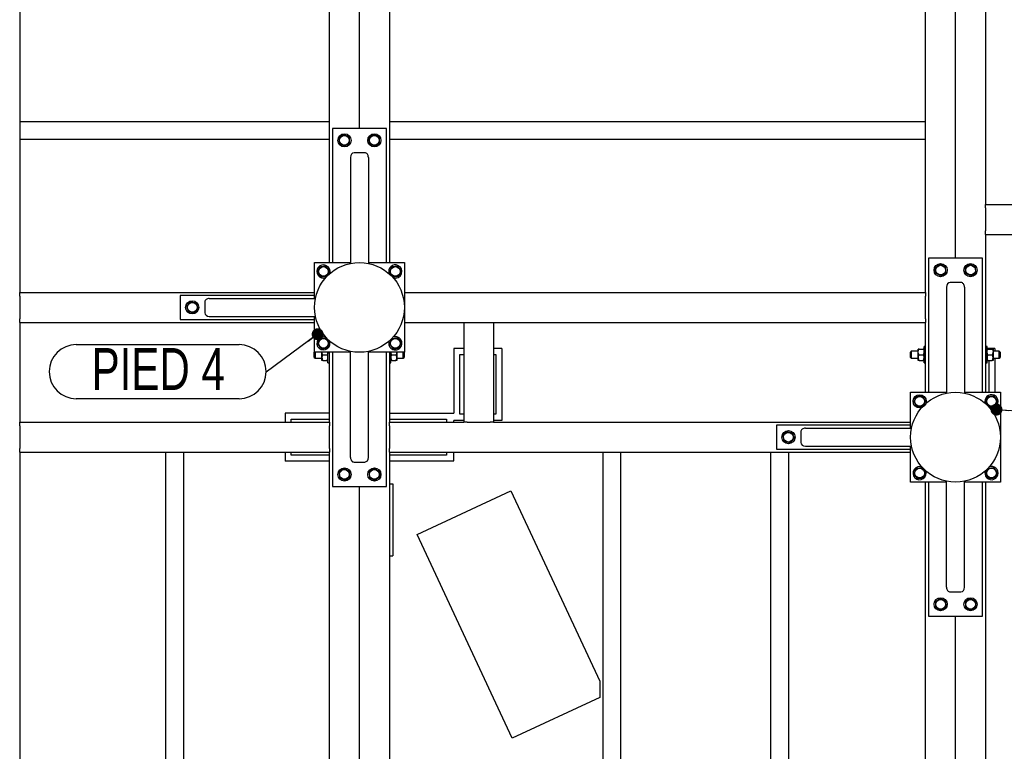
# Model space of a CAD drawing. Header units: millimetres. Extents: x 0 to 841, y 0 to 594.
# Tile 33 of 92: x 309 to 391, y 457 to 518. Entities that reach past the tile are written whole.
import ezdxf

# ---------------------------------------------------------------- set-up
doc = ezdxf.new("R2010")
doc.units = ezdxf.units.MM
doc.layers.add('NOTES', color=6, linetype='Continuous')
doc.layers.add('TRAIT-FORT', color=4, linetype='Continuous', lineweight=25)
doc.styles.add('SLDTEXTSTYLE0', font='TXT', dxfattribs={"width": 0.75})
doc.dimstyles.new('SLDDIMSTYLE3', dxfattribs={"dimtxt": 0.18, "dimasz": 1, "dimexe": 0, "dimexo": 0.0625, "dimgap": 0, "dimtad": 0, "dimtih": 1, "dimtoh": 1, "dimdec": 0, "dimrnd": 1e-09, "dimzin": 0, "dimdsep": 46, "dimtxsty": 'Standard', "dimblk1": 'DOT', "dimblk2": 'DOT', "dimsah": 1, "dimcen": 0.09, "dimadec": 0, "dimazin": 0, "dimtfac": 1, "dimtdec": 0, "dimtofl": 0, "dimtmove": 0, "dimatfit": 3, "dimldrblk": 'DOT', "dimfxl": 1, "dimfrac": 2, "dimtolj": 1, "dimtzin": 0, "dimarcsym": 0})

# ---------------------------------------------------------------- blocks, each defined once
blk = doc.blocks.new('_Dot')
at = {"color": 0, "linetype": 'ByBlock', "lineweight": -2}
blk.add_line((-0.5, 0), (-1, 0), dxfattribs=at)
at = {"color": 0, "linetype": 'ByBlock', "const_width": 0.5}
blk.add_lwpolyline([(-0.25, 0, 1), (0.25, 0, 1)], format="xyb", close=True, dxfattribs=at)
blk = doc.blocks.new('SW_NOTE_33')
at = {"layer": 'NOTES', "color": 0}
for p, q in [((-15.849, 2.31), (-2.264, 2.31)), ((-2.264, -2.218), (-15.849, -2.218))]:
    blk.add_line(p, q, dxfattribs=at)
for centre, start, end in [((-15.849, 0.046), 90, 270), ((-2.264, 0.046), 270, 90)]:
    blk.add_arc(centre, 2.264, start, end, dxfattribs=at)
at = {"layer": 'NOTES', "color": 0, "insert": (-9.008, 2.018), "char_height": 3.5, "attachment_point": 2, "style": 'SLDTEXTSTYLE0'}
blk.add_mtext('PIED 4', dxfattribs=at)

msp = doc.modelspace()

# ---------------------------------------------------------------- linework, layer by layer
at = {"layer": 'TRAIT-FORT', "color": 4, "linetype": 'Continuous', "lineweight": 25}
for p, q in [((339.46, 533.386), (339.46, 497.786)), ((384.21, 495.286), (384.21, 533.386)), ((389.21, 533.386), (389.21, 502.636)), ((308.61, 521.836), (308.61, 495.286)), ((334.46, 497.786), (334.46, 521.836)), ((336.96, 508.986), (336.96, 522.186)), ((386.71, 498.147), (386.71, 522.186)), ((308.61, 509.57), (334.46, 509.57)), ((339.46, 509.57), (384.21, 509.57)), ((334.71, 508.986), (334.71, 497.786)), ((339.21, 508.986), (334.71, 508.986)), ((339.21, 497.786), (339.21, 508.986)), ((308.61, 508.07), (334.46, 508.07)), ((339.46, 508.07), (384.21, 508.07)), ((336.21, 506.566), (336.21, 497.71)), ((337.41, 506.948), (336.51, 506.948)), ((337.71, 506.566), (337.71, 497.71)), ((389.21, 502.636), (404.61, 502.636)), ((389.21, 502.336), (389.21, 502.636)), ((389.21, 502.336), (389.21, 500.436)), ((389.21, 500.136), (389.21, 500.436)), ((389.21, 500.136), (404.61, 500.136)), ((389.21, 500.136), (389.21, 486.947)), ((384.46, 498.147), (384.46, 486.947)), ((388.96, 498.147), (384.46, 498.147)), ((388.96, 486.947), (388.96, 498.147)), ((333.21, 497.786), (336.21, 497.786)), ((333.21, 494.786), (333.21, 497.786)), ((334.71, 497.786), (336.21, 497.786)), ((337.71, 497.786), (340.71, 497.786)), ((337.71, 497.786), (339.21, 497.786)), ((340.71, 497.786), (340.71, 490.286)), ((385.96, 495.727), (385.96, 486.871)), ((387.16, 496.109), (386.26, 496.109)), ((387.46, 495.727), (387.46, 486.871)), ((308.61, 495.286), (333.21, 495.286)), ((308.61, 494.986), (308.61, 495.286)), ((308.61, 494.986), (308.61, 493.086)), ((322.01, 495.036), (322.01, 493.036)), ((333.21, 495.036), (322.01, 495.036)), ((324.43, 494.786), (333.286, 494.786)), ((333.21, 494.786), (333.21, 495.036)), ((340.71, 495.286), (384.21, 495.286)), ((384.21, 495.286), (384.21, 494.986)), ((384.21, 493.086), (384.21, 494.986)), ((324.048, 494.486), (324.048, 493.586)), ((308.61, 492.786), (308.61, 493.086)), ((322.01, 493.036), (333.21, 493.036)), ((324.43, 493.286), (333.286, 493.286)), ((333.21, 490.286), (333.21, 493.286)), ((333.21, 493.036), (333.21, 493.286)), ((384.21, 493.086), (384.21, 492.786)), ((308.61, 492.786), (333.21, 492.786)), ((308.61, 492.786), (308.61, 484.447)), ((340.71, 492.786), (345.66, 492.786)), ((345.66, 492.786), (345.66, 484.447)), ((345.66, 492.786), (345.96, 492.786)), ((345.96, 492.786), (347.86, 492.786)), ((347.86, 492.786), (348.16, 492.786)), ((348.16, 492.786), (348.16, 484.447)), ((348.16, 492.786), (384.21, 492.786)), ((384.21, 486.947), (384.21, 492.786)), ((345.66, 490.605), (344.851, 490.605)), ((344.851, 490.605), (344.851, 485.21)), ((348.851, 490.605), (348.16, 490.605)), ((348.851, 490.605), (348.851, 484.605)), ((383.585, 490.324), (383.585, 490.561)), ((383.658, 490.561), (384.011, 490.561)), ((384.21, 490.761), (384.085, 490.761)), ((384.085, 489.411), (384.085, 490.761)), ((389.335, 490.761), (389.21, 490.761)), ((389.335, 489.411), (389.335, 490.761)), ((389.996, 490.613), (389.335, 490.613)), ((389.408, 490.561), (389.761, 490.561)), ((389.835, 490.561), (389.835, 490.324)), ((389.996, 490.613), (389.996, 490.386)), ((333.21, 490.336), (333.185, 490.311)), ((333.185, 489.861), (333.185, 490.311)), ((333.185, 489.861), (333.26, 489.786)), ((336.21, 490.286), (333.21, 490.286)), ((333.26, 490.286), (333.26, 489.786)), ((333.26, 489.786), (333.835, 489.786)), ((333.835, 489.849), (333.835, 490.286)), ((333.835, 489.611), (333.835, 489.849)), ((333.908, 490.086), (334.261, 490.086)), ((334.335, 489.411), (334.335, 490.286)), ((334.46, 484.447), (334.46, 490.286)), ((334.71, 490.286), (334.71, 479.086)), ((336.21, 490.286), (334.71, 490.286)), ((336.21, 481.506), (336.21, 490.362)), ((337.71, 481.506), (337.71, 490.362)), ((340.71, 490.286), (337.71, 490.286)), ((339.21, 490.286), (337.71, 490.286)), ((339.21, 479.086), (339.21, 490.286)), ((339.46, 490.286), (339.46, 484.447)), ((339.585, 489.411), (339.585, 490.286)), ((339.658, 490.086), (340.011, 490.086)), ((340.085, 490.286), (340.085, 489.849)), ((340.085, 489.849), (340.085, 489.611)), ((340.085, 489.786), (340.61, 489.786)), ((340.61, 489.786), (340.61, 490.286)), ((340.61, 489.786), (340.685, 489.861)), ((340.685, 490.286), (340.685, 489.861)), ((345.34, 485.112), (345.34, 490.112)), ((345.34, 490.112), (345.66, 490.112)), ((348.16, 490.112), (348.34, 490.112)), ((348.34, 490.112), (348.34, 485.112)), ((383.01, 490.386), (382.935, 490.311)), ((382.935, 489.861), (382.935, 490.311)), ((382.935, 489.861), (383.01, 489.786)), ((383.585, 490.386), (383.01, 490.386)), ((383.01, 490.386), (383.01, 489.786)), ((383.01, 489.786), (383.585, 489.786)), ((383.585, 489.849), (383.585, 490.324)), ((383.585, 489.611), (383.585, 489.849)), ((383.658, 490.086), (384.011, 490.086)), ((389.408, 490.086), (389.761, 490.086)), ((390.36, 490.386), (389.835, 490.386)), ((389.835, 490.324), (389.835, 489.849)), ((389.835, 489.849), (389.835, 489.611)), ((389.835, 489.786), (390.36, 489.786)), ((389.996, 489.786), (389.996, 486.947)), ((390.435, 490.311), (390.36, 490.386)), ((390.36, 489.786), (390.36, 490.386)), ((390.36, 489.786), (390.435, 489.861)), ((390.435, 490.311), (390.435, 489.861)), ((333.908, 489.611), (334.261, 489.611)), ((334.335, 489.411), (334.46, 489.411)), ((339.46, 489.411), (339.585, 489.411)), ((339.658, 489.611), (340.011, 489.611)), ((383.658, 489.611), (384.011, 489.611)), ((384.085, 489.411), (384.21, 489.411)), ((389.21, 489.411), (389.335, 489.411)), ((389.408, 489.611), (389.761, 489.611)), ((389.496, 489.611), (389.496, 486.947)), ((382.96, 486.947), (385.96, 486.947)), ((382.96, 483.947), (382.96, 486.947)), ((384.46, 486.947), (385.96, 486.947)), ((387.46, 486.947), (390.46, 486.947)), ((387.46, 486.947), (388.96, 486.947)), ((390.46, 486.947), (390.46, 479.447)), ((330.753, 485.197), (330.753, 484.447)), ((334.46, 485.197), (330.753, 485.197)), ((339.46, 485.21), (344.851, 485.21)), ((345.66, 485.112), (345.34, 485.112)), ((348.34, 485.112), (348.16, 485.112)), ((308.61, 484.447), (334.46, 484.447)), ((308.61, 484.147), (308.61, 484.447)), ((308.61, 484.147), (308.61, 482.247)), ((331.253, 484.447), (331.253, 484.697)), ((331.253, 484.697), (334.46, 484.697)), ((334.46, 484.447), (334.46, 484.147)), ((334.46, 482.247), (334.46, 484.147)), ((339.46, 484.71), (344.227, 484.71)), ((339.46, 484.447), (345.66, 484.447)), ((339.46, 484.147), (339.46, 484.447)), ((339.46, 484.147), (339.46, 482.247)), ((344.227, 484.71), (344.227, 484.447)), ((344.851, 484.447), (344.851, 484.605)), ((345.66, 484.605), (344.851, 484.605)), ((345.96, 484.447), (345.66, 484.447)), ((345.96, 484.447), (347.86, 484.447)), ((348.16, 484.447), (347.86, 484.447)), ((348.851, 484.605), (348.16, 484.605)), ((348.16, 484.447), (382.96, 484.447)), ((371.76, 484.197), (371.76, 482.197)), ((382.96, 484.197), (371.76, 484.197)), ((382.96, 483.947), (382.96, 484.197)), ((373.798, 483.647), (373.798, 482.747)), ((374.18, 483.947), (383.036, 483.947)), ((374.18, 482.447), (383.036, 482.447)), ((382.96, 479.447), (382.96, 482.447)), ((382.96, 482.197), (382.96, 482.447)), ((308.61, 481.947), (308.61, 482.247)), ((308.61, 481.947), (334.46, 481.947)), ((308.61, 481.947), (308.61, 445.428)), ((320.785, 481.947), (320.785, 445.428)), ((322.285, 481.947), (322.285, 445.428)), ((330.753, 481.947), (330.753, 481.197)), ((331.253, 481.697), (331.253, 481.947)), ((334.46, 481.697), (331.253, 481.697)), ((334.46, 482.247), (334.46, 481.947)), ((334.46, 445.428), (334.46, 481.947)), ((339.46, 481.947), (339.46, 482.247)), ((339.46, 481.947), (382.96, 481.947)), ((339.46, 481.947), (339.46, 441.023)), ((344.227, 481.71), (339.46, 481.71)), ((344.227, 481.947), (344.227, 481.71)), ((344.851, 481.21), (344.851, 481.947)), ((357.26, 481.947), (357.26, 431.036)), ((358.76, 481.947), (358.76, 431.036)), ((371.26, 481.947), (371.26, 431.036)), ((371.76, 482.197), (382.96, 482.197)), ((372.76, 481.947), (372.76, 431.036)), ((334.46, 481.197), (330.753, 481.197)), ((336.51, 481.124), (337.41, 481.124)), ((339.46, 481.21), (344.851, 481.21)), ((334.71, 479.086), (339.21, 479.086)), ((336.96, 452.223), (336.96, 479.086)), ((339.46, 479.298), (339.751, 479.298)), ((339.751, 479.298), (339.751, 473.298)), ((385.96, 479.447), (382.96, 479.447)), ((384.21, 433.536), (384.21, 479.447)), ((384.46, 479.447), (384.46, 468.247)), ((385.96, 479.447), (384.46, 479.447)), ((385.96, 470.667), (385.96, 479.523)), ((387.46, 470.667), (387.46, 479.523)), ((390.46, 479.447), (387.46, 479.447)), ((388.96, 479.447), (387.46, 479.447)), ((388.96, 468.247), (388.96, 479.447)), ((389.21, 479.447), (389.21, 433.536)), ((341.785, 475.073), (349.598, 478.716)), ((349.598, 478.716), (357.01, 462.82)), ((349.721, 458.055), (341.785, 475.073)), ((339.46, 473.298), (339.751, 473.298)), ((386.26, 470.285), (387.16, 470.285)), ((384.46, 468.247), (388.96, 468.247)), ((386.71, 444.736), (386.71, 468.247)), ((357.01, 462.82), (357.01, 461.454)), ((357.01, 461.454), (349.721, 458.055))]:
    msp.add_line(p, q, dxfattribs=at)
for centre, radius in [((335.71, 507.986), 0.55), ((335.71, 507.986), 0.404), ((338.21, 507.986), 0.55), ((338.21, 507.986), 0.404), ((336.96, 494.036), 3.75), ((333.96, 497.036), 0.404), ((339.96, 497.036), 0.404), ((385.46, 497.147), 0.55), ((385.46, 497.147), 0.404), ((387.96, 497.147), 0.55), ((387.96, 497.147), 0.404), ((323.01, 494.036), 0.55), ((323.01, 494.036), 0.404), ((333.96, 491.036), 0.404), ((339.96, 491.036), 0.404), ((386.71, 483.197), 3.75), ((383.71, 486.197), 0.55), ((383.71, 486.197), 0.404), ((389.71, 486.197), 0.404), ((372.76, 483.197), 0.55), ((372.76, 483.197), 0.404), ((335.71, 480.086), 0.55), ((335.71, 480.086), 0.404), ((338.21, 480.086), 0.55), ((338.21, 480.086), 0.404), ((383.71, 480.197), 0.404), ((389.71, 480.197), 0.404), ((385.46, 469.247), 0.55), ((385.46, 469.247), 0.404), ((387.96, 469.247), 0.55), ((387.96, 469.247), 0.404)]:
    msp.add_circle(centre, radius, dxfattribs=at)
for centre, start, end in [((333.96, 497.036), 67.47733, 289.75482), ((333.96, 497.036), 340.24522, 67.47733), ((339.96, 497.036), 67.47733, 200.27296), ((339.96, 497.036), 249.72704, 67.47733), ((333.96, 491.036), 67.47733, 28.00339), ((339.96, 491.036), 158.50351, 67.47733), ((339.96, 491.036), 67.47733, 111.49658), ((389.71, 486.197), 67.47733, 199.75109), ((389.71, 486.197), 250.24886, 67.47733), ((383.71, 480.197), 67.47733, 22.14248), ((389.71, 480.197), 156.32014, 67.47733), ((389.71, 480.197), 67.47733, 113.86844)]:
    msp.add_arc(centre, 0.55, start, end, dxfattribs=at)
for centre, major_axis, start_param, end_param in [((336.51, 506.566), (0, -0.382), 3.141593, 4.712389), ((337.41, 506.566), (0, -0.382), 1.570796, 3.141593), ((386.26, 495.727), (0, -0.382), 3.141593, 4.712389), ((387.16, 495.727), (0, -0.382), 1.570796, 3.141593), ((324.43, 494.486), (0.382, 0), 1.570796, 3.141593), ((324.43, 493.586), (0.382, 0), 3.141593, 4.712389), ((374.18, 483.647), (0.382, 0), 1.570796, 3.141593), ((374.18, 482.747), (0.382, 0), 3.141593, 4.712389), ((336.51, 481.506), (0, 0.382), 1.570796, 3.141593), ((337.41, 481.506), (0, 0.382), 3.141593, 4.712389), ((386.26, 470.667), (0, 0.382), 1.570796, 3.141593), ((387.16, 470.667), (0, 0.382), 3.141593, 4.712389)]:
    msp.add_ellipse(centre, major_axis=major_axis, ratio=0.784416, start_param=start_param, end_param=end_param, dxfattribs=at)
for points, knots in [([(335.689, 508.477), (335.653, 508.454), (335.58, 508.407), (335.472, 508.339), (335.369, 508.273), (335.306, 508.233), (335.275, 508.213)], [0, 0, 0, 0, 0.264605, 0.534948, 0.765343, 1, 1, 1, 1]), ([(335.296, 507.723), (335.295, 507.753), (335.292, 507.815), (335.287, 507.92), (335.282, 508.038), (335.278, 508.13), (335.276, 508.188), (335.275, 508.205), (335.275, 508.213)], [0, 0, 0, 0, 0.192003, 0.385859, 0.637822, 0.896593, 0.948284, 1, 1, 1, 1]), ([(335.689, 508.477), (335.726, 508.457), (335.803, 508.417), (335.916, 508.358), (336.024, 508.302), (336.09, 508.267), (336.124, 508.25)], [0, 0, 0, 0, 0.264605, 0.534948, 0.765343, 1, 1, 1, 1]), ([(336.145, 507.76), (336.142, 507.822), (336.138, 507.925), (336.131, 508.075), (336.127, 508.175), (336.125, 508.233), (336.124, 508.25)], [0, 0, 0, 0, 0.385549, 0.637642, 0.896546, 1, 1, 1, 1]), ([(338.189, 508.477), (338.153, 508.454), (338.08, 508.407), (337.972, 508.339), (337.869, 508.273), (337.806, 508.233), (337.775, 508.213)], [0, 0, 0, 0, 0.264605, 0.534948, 0.765343, 1, 1, 1, 1]), ([(337.796, 507.723), (337.795, 507.753), (337.792, 507.815), (337.787, 507.92), (337.782, 508.038), (337.778, 508.13), (337.776, 508.188), (337.775, 508.205), (337.775, 508.213)], [0, 0, 0, 0, 0.192003, 0.385859, 0.637822, 0.896593, 0.948284, 1, 1, 1, 1]), ([(338.189, 508.477), (338.226, 508.457), (338.303, 508.417), (338.416, 508.358), (338.524, 508.302), (338.59, 508.267), (338.624, 508.25)], [0, 0, 0, 0, 0.264605, 0.534948, 0.765343, 1, 1, 1, 1]), ([(338.645, 507.76), (338.642, 507.822), (338.638, 507.925), (338.631, 508.075), (338.627, 508.175), (338.625, 508.233), (338.624, 508.25)], [0, 0, 0, 0, 0.385549, 0.637642, 0.896546, 1, 1, 1, 1]), ([(335.731, 507.496), (335.693, 507.516), (335.617, 507.555), (335.504, 507.614), (335.396, 507.671), (335.329, 507.705), (335.296, 507.723)], [0, 0, 0, 0, 0.264605, 0.534948, 0.765343, 1, 1, 1, 1]), ([(335.731, 507.496), (335.767, 507.519), (335.84, 507.565), (335.947, 507.634), (336.05, 507.699), (336.113, 507.739), (336.145, 507.76)], [0, 0, 0, 0, 0.264605, 0.534948, 0.765343, 1, 1, 1, 1]), ([(338.231, 507.496), (338.193, 507.516), (338.117, 507.555), (338.004, 507.614), (337.896, 507.671), (337.829, 507.705), (337.796, 507.723)], [0, 0, 0, 0, 0.264605, 0.534948, 0.765343, 1, 1, 1, 1]), ([(338.231, 507.496), (338.267, 507.519), (338.34, 507.565), (338.447, 507.634), (338.55, 507.699), (338.613, 507.739), (338.645, 507.76)], [0, 0, 0, 0, 0.264605, 0.534948, 0.765343, 1, 1, 1, 1]), ([(333.473, 496.976), (333.489, 497.015), (333.523, 497.094), (333.573, 497.212), (333.62, 497.324), (333.649, 497.393), (333.664, 497.428)], [0, 0, 0, 0, 0.264605, 0.534948, 0.765343, 1, 1, 1, 1]), ([(333.664, 497.428), (333.694, 497.431), (333.756, 497.439), (333.86, 497.452), (333.977, 497.467), (334.068, 497.478), (334.126, 497.485), (334.143, 497.487), (334.151, 497.488)], [0, 0, 0, 0, 0.192003, 0.385859, 0.637822, 0.896593, 0.948284, 1, 1, 1, 1]), ([(334.447, 497.097), (334.421, 497.131), (334.369, 497.2), (334.292, 497.301), (334.219, 497.399), (334.174, 497.458), (334.151, 497.488)], [0, 0, 0, 0, 0.264605, 0.534948, 0.765343, 1, 1, 1, 1]), ([(339.473, 496.976), (339.489, 497.015), (339.523, 497.094), (339.573, 497.212), (339.62, 497.324), (339.649, 497.393), (339.664, 497.428)], [0, 0, 0, 0, 0.264605, 0.534948, 0.765343, 1, 1, 1, 1]), ([(339.664, 497.428), (339.694, 497.431), (339.756, 497.439), (339.86, 497.452), (339.977, 497.467), (340.068, 497.478), (340.126, 497.485), (340.143, 497.487), (340.151, 497.488)], [0, 0, 0, 0, 0.192003, 0.385859, 0.637822, 0.896593, 0.948284, 1, 1, 1, 1]), ([(340.447, 497.097), (340.421, 497.131), (340.369, 497.2), (340.292, 497.301), (340.219, 497.399), (340.174, 497.458), (340.151, 497.488)], [0, 0, 0, 0, 0.264605, 0.534948, 0.765343, 1, 1, 1, 1]), ([(385.439, 497.637), (385.403, 497.614), (385.33, 497.568), (385.222, 497.5), (385.119, 497.434), (385.056, 497.394), (385.025, 497.374)], [0, 0, 0, 0, 0.264605, 0.534948, 0.765343, 1, 1, 1, 1]), ([(385.046, 496.883), (385.045, 496.914), (385.042, 496.976), (385.037, 497.081), (385.032, 497.198), (385.028, 497.291), (385.026, 497.349), (385.025, 497.365), (385.025, 497.374)], [0, 0, 0, 0, 0.192003, 0.385859, 0.637822, 0.896593, 0.948284, 1, 1, 1, 1]), ([(385.439, 497.637), (385.476, 497.617), (385.553, 497.578), (385.666, 497.519), (385.774, 497.462), (385.84, 497.428), (385.874, 497.41)], [0, 0, 0, 0, 0.264605, 0.534948, 0.765343, 1, 1, 1, 1]), ([(385.895, 496.92), (385.892, 496.983), (385.888, 497.086), (385.881, 497.235), (385.877, 497.336), (385.875, 497.394), (385.874, 497.41)], [0, 0, 0, 0, 0.385549, 0.637642, 0.896546, 1, 1, 1, 1]), ([(387.939, 497.637), (387.903, 497.614), (387.83, 497.568), (387.722, 497.5), (387.619, 497.434), (387.556, 497.394), (387.525, 497.374)], [0, 0, 0, 0, 0.264605, 0.534948, 0.765343, 1, 1, 1, 1]), ([(387.546, 496.883), (387.545, 496.914), (387.542, 496.976), (387.537, 497.081), (387.532, 497.198), (387.528, 497.291), (387.526, 497.349), (387.525, 497.365), (387.525, 497.374)], [0, 0, 0, 0, 0.192003, 0.385859, 0.637822, 0.896593, 0.948284, 1, 1, 1, 1]), ([(387.939, 497.637), (387.976, 497.617), (388.053, 497.578), (388.166, 497.519), (388.274, 497.462), (388.34, 497.428), (388.374, 497.41)], [0, 0, 0, 0, 0.264605, 0.534948, 0.765343, 1, 1, 1, 1]), ([(388.395, 496.92), (388.392, 496.983), (388.388, 497.086), (388.381, 497.235), (388.377, 497.336), (388.375, 497.394), (388.374, 497.41)], [0, 0, 0, 0, 0.385549, 0.637642, 0.896546, 1, 1, 1, 1]), ([(333.473, 496.976), (333.499, 496.942), (333.55, 496.873), (333.627, 496.771), (333.701, 496.674), (333.746, 496.614), (333.769, 496.584)], [0, 0, 0, 0, 0.264605, 0.534948, 0.765343, 1, 1, 1, 1]), ([(333.769, 496.584), (333.831, 496.592), (333.933, 496.605), (334.082, 496.623), (334.182, 496.636), (334.239, 496.643), (334.256, 496.645)], [0, 0, 0, 0, 0.385549, 0.637642, 0.896546, 1, 1, 1, 1]), ([(334.447, 497.097), (334.43, 497.058), (334.397, 496.978), (334.347, 496.861), (334.3, 496.748), (334.27, 496.68), (334.256, 496.645)], [0, 0, 0, 0, 0.264605, 0.534948, 0.765343, 1, 1, 1, 1]), ([(339.473, 496.976), (339.499, 496.942), (339.55, 496.873), (339.627, 496.771), (339.701, 496.674), (339.746, 496.614), (339.769, 496.584)], [0, 0, 0, 0, 0.264605, 0.534948, 0.765343, 1, 1, 1, 1]), ([(339.769, 496.584), (339.831, 496.592), (339.933, 496.605), (340.082, 496.623), (340.182, 496.636), (340.239, 496.643), (340.256, 496.645)], [0, 0, 0, 0, 0.385549, 0.637642, 0.896546, 1, 1, 1, 1]), ([(340.447, 497.097), (340.43, 497.058), (340.397, 496.978), (340.347, 496.861), (340.3, 496.748), (340.27, 496.68), (340.256, 496.645)], [0, 0, 0, 0, 0.264605, 0.534948, 0.765343, 1, 1, 1, 1]), ([(385.481, 496.657), (385.443, 496.676), (385.367, 496.716), (385.254, 496.775), (385.146, 496.831), (385.079, 496.866), (385.046, 496.883)], [0, 0, 0, 0, 0.264605, 0.534948, 0.765343, 1, 1, 1, 1]), ([(385.481, 496.657), (385.517, 496.679), (385.59, 496.726), (385.697, 496.794), (385.8, 496.86), (385.863, 496.9), (385.895, 496.92)], [0, 0, 0, 0, 0.264605, 0.534948, 0.765343, 1, 1, 1, 1]), ([(387.981, 496.657), (387.943, 496.676), (387.867, 496.716), (387.754, 496.775), (387.646, 496.831), (387.579, 496.866), (387.546, 496.883)], [0, 0, 0, 0, 0.264605, 0.534948, 0.765343, 1, 1, 1, 1]), ([(387.981, 496.657), (388.017, 496.679), (388.09, 496.726), (388.197, 496.794), (388.3, 496.86), (388.363, 496.9), (388.395, 496.92)], [0, 0, 0, 0, 0.264605, 0.534948, 0.765343, 1, 1, 1, 1]), ([(322.846, 494.499), (322.818, 494.466), (322.762, 494.401), (322.679, 494.304), (322.6, 494.211), (322.552, 494.154), (322.527, 494.125)], [0, 0, 0, 0, 0.264605, 0.534948, 0.765343, 1, 1, 1, 1]), ([(322.527, 494.125), (322.548, 494.067), (322.583, 493.969), (322.633, 493.828), (322.666, 493.733), (322.686, 493.679), (322.691, 493.663)], [0, 0, 0, 0, 0.3855495, 0.6376419, 0.8965462, 1, 1, 1, 1]), ([(322.846, 494.499), (322.888, 494.491), (322.972, 494.475), (323.098, 494.452), (323.218, 494.43), (323.291, 494.416), (323.328, 494.41)], [0, 0, 0, 0, 0.264605, 0.534948, 0.765343, 1, 1, 1, 1]), ([(323.174, 493.574), (323.202, 493.606), (323.257, 493.672), (323.34, 493.769), (323.419, 493.861), (323.468, 493.918), (323.492, 493.947)], [0, 0, 0, 0, 0.264605, 0.534948, 0.765343, 1, 1, 1, 1]), ([(323.328, 494.41), (323.339, 494.381), (323.359, 494.322), (323.395, 494.223), (323.434, 494.112), (323.465, 494.025), (323.484, 493.97), (323.49, 493.955), (323.492, 493.947)], [0, 0, 0, 0, 0.1920027, 0.3858593, 0.637822, 0.8965932, 0.9482836, 1, 1, 1, 1]), ([(323.174, 493.574), (323.132, 493.581), (323.047, 493.597), (322.922, 493.62), (322.802, 493.642), (322.728, 493.656), (322.691, 493.663)], [0, 0, 0, 0, 0.2646049, 0.5349477, 0.7653431, 1, 1, 1, 1]), ([(333.473, 490.976), (333.489, 491.015), (333.523, 491.094), (333.573, 491.212), (333.62, 491.324), (333.649, 491.393), (333.664, 491.428)], [0, 0, 0, 0, 0.264605, 0.534948, 0.765343, 1, 1, 1, 1]), ([(333.664, 491.428), (333.694, 491.431), (333.756, 491.439), (333.86, 491.452), (333.977, 491.467), (334.068, 491.478), (334.126, 491.485), (334.143, 491.487), (334.151, 491.488)], [0, 0, 0, 0, 0.192003, 0.385859, 0.637822, 0.896593, 0.948284, 1, 1, 1, 1]), ([(334.447, 491.097), (334.421, 491.131), (334.369, 491.2), (334.292, 491.301), (334.219, 491.399), (334.174, 491.458), (334.151, 491.488)], [0, 0, 0, 0, 0.264605, 0.534948, 0.765343, 1, 1, 1, 1]), ([(339.473, 490.976), (339.489, 491.015), (339.523, 491.094), (339.573, 491.212), (339.62, 491.324), (339.649, 491.393), (339.664, 491.428)], [0, 0, 0, 0, 0.264605, 0.534948, 0.765343, 1, 1, 1, 1]), ([(339.664, 491.428), (339.694, 491.431), (339.756, 491.439), (339.86, 491.452), (339.977, 491.467), (340.068, 491.478), (340.126, 491.485), (340.143, 491.487), (340.151, 491.488)], [0, 0, 0, 0, 0.192003, 0.385859, 0.637822, 0.896593, 0.948284, 1, 1, 1, 1]), ([(340.447, 491.097), (340.421, 491.131), (340.369, 491.2), (340.292, 491.301), (340.219, 491.399), (340.174, 491.458), (340.151, 491.488)], [0, 0, 0, 0, 0.264605, 0.534948, 0.765343, 1, 1, 1, 1]), ([(333.473, 490.976), (333.499, 490.942), (333.55, 490.873), (333.627, 490.771), (333.701, 490.674), (333.746, 490.614), (333.769, 490.584)], [0, 0, 0, 0, 0.264605, 0.534948, 0.765343, 1, 1, 1, 1]), ([(333.769, 490.584), (333.831, 490.592), (333.933, 490.605), (334.082, 490.623), (334.182, 490.636), (334.239, 490.643), (334.256, 490.645)], [0, 0, 0, 0, 0.385549, 0.637642, 0.896546, 1, 1, 1, 1]), ([(334.447, 491.097), (334.43, 491.058), (334.397, 490.978), (334.347, 490.861), (334.3, 490.748), (334.27, 490.68), (334.256, 490.645)], [0, 0, 0, 0, 0.264605, 0.534948, 0.765343, 1, 1, 1, 1]), ([(339.473, 490.976), (339.499, 490.942), (339.55, 490.873), (339.627, 490.771), (339.701, 490.674), (339.746, 490.614), (339.769, 490.584)], [0, 0, 0, 0, 0.264605, 0.534948, 0.765343, 1, 1, 1, 1]), ([(339.769, 490.584), (339.831, 490.592), (339.933, 490.605), (340.082, 490.623), (340.182, 490.636), (340.239, 490.643), (340.256, 490.645)], [0, 0, 0, 0, 0.385549, 0.637642, 0.896546, 1, 1, 1, 1]), ([(340.447, 491.097), (340.43, 491.058), (340.397, 490.978), (340.347, 490.861), (340.3, 490.748), (340.27, 490.68), (340.256, 490.645)], [0, 0, 0, 0, 0.264605, 0.534948, 0.765343, 1, 1, 1, 1]), ([(383.585, 490.324), (383.589, 490.366), (383.598, 490.448), (383.638, 490.524), (383.658, 490.561)], [0, 0, 0, 0, 0.504, 1, 1, 1, 1]), ([(383.658, 490.561), (383.649, 490.561), (383.624, 490.561), (383.596, 490.561), (383.585, 490.561), (383.585, 490.561), (383.585, 490.561)], [0, 0, 0, 0, 0.237039, 0.589019, 0.951631, 1, 1, 1, 1]), ([(384.011, 490.561), (384.029, 490.529), (384.063, 490.463), (384.083, 490.381), (384.085, 490.334), (384.085, 490.324)], [0, 0, 0, 0, 0.4323851, 0.8795539, 1, 1, 1, 1]), ([(384.085, 490.561), (384.085, 490.561), (384.084, 490.561), (384.074, 490.561), (384.046, 490.561), (384.021, 490.561), (384.011, 490.561)], [0, 0, 0, 0, 0.0483686, 0.3993299, 0.7629647, 1, 1, 1, 1]), ([(389.335, 490.324), (389.339, 490.366), (389.348, 490.448), (389.388, 490.524), (389.408, 490.561)], [0, 0, 0, 0, 0.504, 1, 1, 1, 1]), ([(389.408, 490.561), (389.399, 490.561), (389.374, 490.561), (389.346, 490.561), (389.335, 490.561), (389.335, 490.561), (389.335, 490.561)], [0, 0, 0, 0, 0.237039, 0.589019, 0.951631, 1, 1, 1, 1]), ([(389.761, 490.561), (389.779, 490.529), (389.813, 490.463), (389.833, 490.381), (389.835, 490.334), (389.835, 490.324)], [0, 0, 0, 0, 0.4323851, 0.8795539, 1, 1, 1, 1]), ([(389.835, 490.561), (389.835, 490.561), (389.834, 490.561), (389.824, 490.561), (389.796, 490.561), (389.771, 490.561), (389.761, 490.561)], [0, 0, 0, 0, 0.0483686, 0.3993299, 0.7629647, 1, 1, 1, 1]), ([(333.908, 490.086), (333.891, 490.054), (333.856, 489.988), (333.836, 489.906), (333.835, 489.859), (333.835, 489.849)], [0, 0, 0, 0, 0.432385, 0.879554, 1, 1, 1, 1]), ([(333.835, 489.849), (333.839, 489.807), (333.848, 489.724), (333.888, 489.649), (333.908, 489.611)], [0, 0, 0, 0, 0.504, 1, 1, 1, 1]), ([(333.908, 490.086), (333.891, 490.119), (333.856, 490.182), (333.844, 490.252), (333.838, 490.286)], [0, 0, 0, 0, 0.509905, 1, 1, 1, 1]), ([(334.328, 490.286), (334.325, 490.257), (334.317, 490.187), (334.282, 490.124), (334.261, 490.086)], [0, 0, 0, 0, 0.414337, 1, 1, 1, 1]), ([(334.335, 489.849), (334.331, 489.891), (334.322, 489.973), (334.282, 490.049), (334.261, 490.086)], [0, 0, 0, 0, 0.504, 1, 1, 1, 1]), ([(334.261, 489.611), (334.279, 489.644), (334.313, 489.71), (334.333, 489.792), (334.335, 489.839), (334.335, 489.849)], [0, 0, 0, 0, 0.432385, 0.879554, 1, 1, 1, 1]), ([(339.658, 490.086), (339.641, 490.054), (339.606, 489.988), (339.586, 489.906), (339.585, 489.859), (339.585, 489.849)], [0, 0, 0, 0, 0.432385, 0.879554, 1, 1, 1, 1]), ([(339.585, 489.849), (339.589, 489.807), (339.598, 489.724), (339.638, 489.649), (339.658, 489.611)], [0, 0, 0, 0, 0.504, 1, 1, 1, 1]), ([(339.658, 490.086), (339.641, 490.119), (339.606, 490.182), (339.594, 490.252), (339.588, 490.286)], [0, 0, 0, 0, 0.509905, 1, 1, 1, 1]), ([(340.078, 490.286), (340.075, 490.257), (340.067, 490.187), (340.032, 490.124), (340.011, 490.086)], [0, 0, 0, 0, 0.414337, 1, 1, 1, 1]), ([(340.085, 489.849), (340.081, 489.891), (340.072, 489.973), (340.032, 490.049), (340.011, 490.086)], [0, 0, 0, 0, 0.504, 1, 1, 1, 1]), ([(340.011, 489.611), (340.029, 489.644), (340.063, 489.71), (340.083, 489.792), (340.085, 489.839), (340.085, 489.849)], [0, 0, 0, 0, 0.432385, 0.879554, 1, 1, 1, 1]), ([(383.658, 490.086), (383.641, 490.119), (383.606, 490.185), (383.586, 490.267), (383.585, 490.314), (383.585, 490.324)], [0, 0, 0, 0, 0.432385, 0.879554, 1, 1, 1, 1]), ([(383.658, 490.086), (383.641, 490.054), (383.606, 489.988), (383.586, 489.906), (383.585, 489.859), (383.585, 489.849)], [0, 0, 0, 0, 0.432385, 0.879554, 1, 1, 1, 1]), ([(383.585, 489.849), (383.589, 489.807), (383.598, 489.724), (383.638, 489.649), (383.658, 489.611)], [0, 0, 0, 0, 0.504, 1, 1, 1, 1]), ([(384.085, 490.324), (384.081, 490.282), (384.072, 490.199), (384.032, 490.124), (384.011, 490.086)], [0, 0, 0, 0, 0.504, 1, 1, 1, 1]), ([(384.085, 489.849), (384.081, 489.891), (384.072, 489.973), (384.032, 490.049), (384.011, 490.086)], [0, 0, 0, 0, 0.504, 1, 1, 1, 1]), ([(384.011, 489.611), (384.029, 489.644), (384.063, 489.71), (384.083, 489.792), (384.085, 489.839), (384.085, 489.849)], [0, 0, 0, 0, 0.432385, 0.879554, 1, 1, 1, 1]), ([(389.408, 490.086), (389.391, 490.119), (389.356, 490.185), (389.336, 490.267), (389.335, 490.314), (389.335, 490.324)], [0, 0, 0, 0, 0.432385, 0.879554, 1, 1, 1, 1]), ([(389.408, 490.086), (389.391, 490.054), (389.356, 489.988), (389.336, 489.906), (389.335, 489.859), (389.335, 489.849)], [0, 0, 0, 0, 0.432385, 0.879554, 1, 1, 1, 1]), ([(389.335, 489.849), (389.339, 489.807), (389.348, 489.724), (389.388, 489.649), (389.408, 489.611)], [0, 0, 0, 0, 0.504, 1, 1, 1, 1]), ([(389.835, 490.324), (389.831, 490.282), (389.822, 490.199), (389.782, 490.124), (389.761, 490.086)], [0, 0, 0, 0, 0.504, 1, 1, 1, 1]), ([(389.835, 489.849), (389.831, 489.891), (389.822, 489.973), (389.782, 490.049), (389.761, 490.086)], [0, 0, 0, 0, 0.504, 1, 1, 1, 1]), ([(389.761, 489.611), (389.779, 489.644), (389.813, 489.71), (389.833, 489.792), (389.835, 489.839), (389.835, 489.849)], [0, 0, 0, 0, 0.432385, 0.879554, 1, 1, 1, 1]), ([(333.908, 489.611), (333.899, 489.611), (333.874, 489.611), (333.846, 489.611), (333.835, 489.611), (333.835, 489.611), (333.835, 489.611)], [0, 0, 0, 0, 0.237039, 0.589019, 0.951631, 1, 1, 1, 1]), ([(334.335, 489.611), (334.335, 489.611), (334.334, 489.611), (334.324, 489.611), (334.296, 489.611), (334.271, 489.611), (334.261, 489.611)], [0, 0, 0, 0, 0.048369, 0.39933, 0.762965, 1, 1, 1, 1]), ([(339.658, 489.611), (339.649, 489.611), (339.624, 489.611), (339.596, 489.611), (339.585, 489.611), (339.585, 489.611), (339.585, 489.611)], [0, 0, 0, 0, 0.237039, 0.589019, 0.951631, 1, 1, 1, 1]), ([(340.085, 489.611), (340.085, 489.611), (340.084, 489.611), (340.074, 489.611), (340.046, 489.611), (340.021, 489.611), (340.011, 489.611)], [0, 0, 0, 0, 0.048369, 0.39933, 0.762965, 1, 1, 1, 1]), ([(383.658, 489.611), (383.649, 489.611), (383.624, 489.611), (383.596, 489.611), (383.585, 489.611), (383.585, 489.611), (383.585, 489.611)], [0, 0, 0, 0, 0.237039, 0.589019, 0.951631, 1, 1, 1, 1]), ([(384.085, 489.611), (384.085, 489.611), (384.084, 489.611), (384.074, 489.611), (384.046, 489.611), (384.021, 489.611), (384.011, 489.611)], [0, 0, 0, 0, 0.048369, 0.39933, 0.762965, 1, 1, 1, 1]), ([(389.408, 489.611), (389.399, 489.611), (389.374, 489.611), (389.346, 489.611), (389.335, 489.611), (389.335, 489.611), (389.335, 489.611)], [0, 0, 0, 0, 0.237039, 0.589019, 0.951631, 1, 1, 1, 1]), ([(389.835, 489.611), (389.835, 489.611), (389.834, 489.611), (389.824, 489.611), (389.796, 489.611), (389.771, 489.611), (389.761, 489.611)], [0, 0, 0, 0, 0.048369, 0.39933, 0.762965, 1, 1, 1, 1]), ([(383.223, 486.136), (383.239, 486.176), (383.273, 486.255), (383.323, 486.372), (383.37, 486.485), (383.399, 486.554), (383.414, 486.588)], [0, 0, 0, 0, 0.264605, 0.534948, 0.765343, 1, 1, 1, 1]), ([(383.414, 486.588), (383.444, 486.592), (383.506, 486.6), (383.61, 486.613), (383.727, 486.627), (383.818, 486.639), (383.876, 486.646), (383.893, 486.648), (383.901, 486.649)], [0, 0, 0, 0, 0.192003, 0.385859, 0.637822, 0.896593, 0.948284, 1, 1, 1, 1]), ([(384.197, 486.257), (384.171, 486.291), (384.119, 486.36), (384.042, 486.462), (383.969, 486.559), (383.924, 486.619), (383.901, 486.649)], [0, 0, 0, 0, 0.264605, 0.534948, 0.765343, 1, 1, 1, 1]), ([(389.223, 486.136), (389.239, 486.176), (389.273, 486.255), (389.323, 486.372), (389.37, 486.485), (389.399, 486.554), (389.414, 486.588)], [0, 0, 0, 0, 0.264605, 0.534948, 0.765343, 1, 1, 1, 1]), ([(389.414, 486.588), (389.444, 486.592), (389.506, 486.6), (389.61, 486.613), (389.727, 486.627), (389.818, 486.639), (389.876, 486.646), (389.893, 486.648), (389.901, 486.649)], [0, 0, 0, 0, 0.192003, 0.385859, 0.637822, 0.896593, 0.948284, 1, 1, 1, 1]), ([(390.197, 486.257), (390.171, 486.291), (390.119, 486.36), (390.042, 486.462), (389.969, 486.559), (389.924, 486.619), (389.901, 486.649)], [0, 0, 0, 0, 0.264605, 0.534948, 0.765343, 1, 1, 1, 1]), ([(383.223, 486.136), (383.249, 486.102), (383.3, 486.034), (383.377, 485.932), (383.451, 485.835), (383.496, 485.775), (383.519, 485.745)], [0, 0, 0, 0, 0.264605, 0.534948, 0.765343, 1, 1, 1, 1]), ([(383.519, 485.745), (383.581, 485.753), (383.683, 485.765), (383.832, 485.784), (383.932, 485.796), (383.989, 485.803), (384.006, 485.805)], [0, 0, 0, 0, 0.385549, 0.637642, 0.896546, 1, 1, 1, 1]), ([(384.197, 486.257), (384.18, 486.218), (384.147, 486.139), (384.097, 486.021), (384.05, 485.909), (384.02, 485.84), (384.006, 485.805)], [0, 0, 0, 0, 0.264605, 0.534948, 0.765343, 1, 1, 1, 1]), ([(389.223, 486.136), (389.249, 486.102), (389.3, 486.034), (389.377, 485.932), (389.451, 485.835), (389.496, 485.775), (389.519, 485.745)], [0, 0, 0, 0, 0.264605, 0.534948, 0.765343, 1, 1, 1, 1]), ([(389.519, 485.745), (389.581, 485.753), (389.683, 485.765), (389.832, 485.784), (389.932, 485.796), (389.989, 485.803), (390.006, 485.805)], [0, 0, 0, 0, 0.385549, 0.637642, 0.896546, 1, 1, 1, 1]), ([(390.197, 486.257), (390.18, 486.218), (390.147, 486.139), (390.097, 486.021), (390.05, 485.909), (390.02, 485.84), (390.006, 485.805)], [0, 0, 0, 0, 0.264605, 0.534948, 0.765343, 1, 1, 1, 1]), ([(372.596, 483.659), (372.568, 483.627), (372.512, 483.561), (372.429, 483.464), (372.35, 483.372), (372.302, 483.315), (372.277, 483.286)], [0, 0, 0, 0, 0.264605, 0.534948, 0.765343, 1, 1, 1, 1]), ([(372.277, 483.286), (372.298, 483.227), (372.333, 483.13), (372.383, 482.989), (372.416, 482.894), (372.436, 482.839), (372.441, 482.824)], [0, 0, 0, 0, 0.3855495, 0.6376419, 0.8965462, 1, 1, 1, 1]), ([(372.596, 483.659), (372.638, 483.652), (372.722, 483.636), (372.848, 483.613), (372.968, 483.591), (373.041, 483.577), (373.078, 483.57)], [0, 0, 0, 0, 0.264605, 0.534948, 0.765343, 1, 1, 1, 1]), ([(373.078, 483.57), (373.089, 483.541), (373.109, 483.483), (373.145, 483.384), (373.184, 483.273), (373.215, 483.186), (373.234, 483.131), (373.24, 483.115), (373.242, 483.108)], [0, 0, 0, 0, 0.1920027, 0.3858593, 0.637822, 0.8965932, 0.9482836, 1, 1, 1, 1]), ([(372.924, 482.734), (372.882, 482.742), (372.797, 482.758), (372.672, 482.781), (372.552, 482.803), (372.478, 482.817), (372.441, 482.824)], [0, 0, 0, 0, 0.2646049, 0.5349477, 0.7653431, 1, 1, 1, 1]), ([(372.924, 482.734), (372.952, 482.767), (373.007, 482.832), (373.09, 482.929), (373.169, 483.022), (373.218, 483.079), (373.242, 483.108)], [0, 0, 0, 0, 0.264605, 0.534948, 0.765343, 1, 1, 1, 1]), ([(335.689, 480.577), (335.653, 480.554), (335.58, 480.507), (335.472, 480.439), (335.369, 480.373), (335.306, 480.333), (335.275, 480.313)], [0, 0, 0, 0, 0.2646049, 0.5349477, 0.7653431, 1, 1, 1, 1]), ([(335.275, 480.313), (335.277, 480.251), (335.282, 480.147), (335.288, 479.998), (335.293, 479.897), (335.295, 479.839), (335.296, 479.823)], [0, 0, 0, 0, 0.385549, 0.637642, 0.896546, 1, 1, 1, 1]), ([(335.689, 480.577), (335.726, 480.557), (335.803, 480.517), (335.916, 480.458), (336.024, 480.402), (336.09, 480.367), (336.124, 480.35)], [0, 0, 0, 0, 0.264605, 0.534948, 0.765343, 1, 1, 1, 1]), ([(335.731, 479.596), (335.767, 479.619), (335.84, 479.665), (335.947, 479.734), (336.05, 479.799), (336.113, 479.839), (336.145, 479.86)], [0, 0, 0, 0, 0.264605, 0.534948, 0.765343, 1, 1, 1, 1]), ([(336.124, 480.35), (336.125, 480.319), (336.128, 480.257), (336.132, 480.152), (336.137, 480.035), (336.141, 479.942), (336.144, 479.884), (336.145, 479.868), (336.145, 479.86)], [0, 0, 0, 0, 0.192003, 0.385859, 0.637822, 0.896593, 0.948284, 1, 1, 1, 1]), ([(338.189, 480.577), (338.153, 480.554), (338.08, 480.507), (337.972, 480.439), (337.869, 480.373), (337.806, 480.333), (337.775, 480.313)], [0, 0, 0, 0, 0.264605, 0.534948, 0.765343, 1, 1, 1, 1]), ([(337.775, 480.313), (337.777, 480.251), (337.782, 480.147), (337.788, 479.998), (337.793, 479.897), (337.795, 479.839), (337.796, 479.823)], [0, 0, 0, 0, 0.3855495, 0.6376419, 0.8965462, 1, 1, 1, 1]), ([(338.189, 480.577), (338.226, 480.557), (338.303, 480.517), (338.416, 480.458), (338.524, 480.402), (338.59, 480.367), (338.624, 480.35)], [0, 0, 0, 0, 0.264605, 0.534948, 0.765343, 1, 1, 1, 1]), ([(338.231, 479.596), (338.267, 479.619), (338.34, 479.665), (338.447, 479.734), (338.55, 479.799), (338.613, 479.839), (338.645, 479.86)], [0, 0, 0, 0, 0.264605, 0.534948, 0.765343, 1, 1, 1, 1]), ([(338.624, 480.35), (338.625, 480.319), (338.628, 480.257), (338.632, 480.152), (338.637, 480.035), (338.641, 479.942), (338.644, 479.884), (338.645, 479.868), (338.645, 479.86)], [0, 0, 0, 0, 0.192003, 0.385859, 0.637822, 0.896593, 0.948284, 1, 1, 1, 1]), ([(383.223, 480.136), (383.239, 480.176), (383.273, 480.255), (383.323, 480.372), (383.37, 480.485), (383.399, 480.554), (383.414, 480.588)], [0, 0, 0, 0, 0.264605, 0.534948, 0.765343, 1, 1, 1, 1]), ([(383.223, 480.136), (383.249, 480.102), (383.3, 480.034), (383.377, 479.932), (383.451, 479.835), (383.496, 479.775), (383.519, 479.745)], [0, 0, 0, 0, 0.264605, 0.534948, 0.765343, 1, 1, 1, 1]), ([(383.414, 480.588), (383.444, 480.592), (383.506, 480.6), (383.61, 480.613), (383.727, 480.627), (383.818, 480.639), (383.876, 480.646), (383.893, 480.648), (383.901, 480.649)], [0, 0, 0, 0, 0.192003, 0.385859, 0.637822, 0.896593, 0.948284, 1, 1, 1, 1]), ([(384.197, 480.257), (384.171, 480.291), (384.119, 480.36), (384.042, 480.462), (383.969, 480.559), (383.924, 480.619), (383.901, 480.649)], [0, 0, 0, 0, 0.264605, 0.534948, 0.765343, 1, 1, 1, 1]), ([(384.197, 480.257), (384.18, 480.218), (384.147, 480.139), (384.097, 480.021), (384.05, 479.909), (384.02, 479.84), (384.006, 479.805)], [0, 0, 0, 0, 0.264605, 0.534948, 0.765343, 1, 1, 1, 1]), ([(389.223, 480.136), (389.239, 480.176), (389.273, 480.255), (389.323, 480.372), (389.37, 480.485), (389.399, 480.554), (389.414, 480.588)], [0, 0, 0, 0, 0.264605, 0.534948, 0.765343, 1, 1, 1, 1]), ([(389.223, 480.136), (389.249, 480.102), (389.3, 480.034), (389.377, 479.932), (389.451, 479.835), (389.496, 479.775), (389.519, 479.745)], [0, 0, 0, 0, 0.264605, 0.534948, 0.765343, 1, 1, 1, 1]), ([(389.414, 480.588), (389.444, 480.592), (389.506, 480.6), (389.61, 480.613), (389.727, 480.627), (389.818, 480.639), (389.876, 480.646), (389.893, 480.648), (389.901, 480.649)], [0, 0, 0, 0, 0.192003, 0.385859, 0.637822, 0.896593, 0.948284, 1, 1, 1, 1]), ([(390.197, 480.257), (390.171, 480.291), (390.119, 480.36), (390.042, 480.462), (389.969, 480.559), (389.924, 480.619), (389.901, 480.649)], [0, 0, 0, 0, 0.264605, 0.534948, 0.765343, 1, 1, 1, 1]), ([(390.197, 480.257), (390.18, 480.218), (390.147, 480.139), (390.097, 480.021), (390.05, 479.909), (390.02, 479.84), (390.006, 479.805)], [0, 0, 0, 0, 0.264605, 0.534948, 0.765343, 1, 1, 1, 1]), ([(335.731, 479.596), (335.693, 479.616), (335.617, 479.655), (335.504, 479.714), (335.396, 479.771), (335.329, 479.805), (335.296, 479.823)], [0, 0, 0, 0, 0.2646049, 0.5349477, 0.7653431, 1, 1, 1, 1]), ([(338.231, 479.596), (338.193, 479.616), (338.117, 479.655), (338.004, 479.714), (337.896, 479.771), (337.829, 479.805), (337.796, 479.823)], [0, 0, 0, 0, 0.264605, 0.534948, 0.765343, 1, 1, 1, 1]), ([(383.519, 479.745), (383.581, 479.753), (383.683, 479.765), (383.832, 479.784), (383.932, 479.796), (383.989, 479.803), (384.006, 479.805)], [0, 0, 0, 0, 0.385549, 0.637642, 0.896546, 1, 1, 1, 1]), ([(389.519, 479.745), (389.581, 479.753), (389.683, 479.765), (389.832, 479.784), (389.932, 479.796), (389.989, 479.803), (390.006, 479.805)], [0, 0, 0, 0, 0.385549, 0.637642, 0.896546, 1, 1, 1, 1]), ([(385.439, 469.737), (385.403, 469.714), (385.33, 469.668), (385.222, 469.6), (385.119, 469.534), (385.056, 469.494), (385.025, 469.474)], [0, 0, 0, 0, 0.2646049, 0.5349477, 0.7653431, 1, 1, 1, 1]), ([(385.025, 469.474), (385.027, 469.411), (385.032, 469.308), (385.038, 469.158), (385.043, 469.058), (385.045, 469), (385.046, 468.983)], [0, 0, 0, 0, 0.385549, 0.637642, 0.896546, 1, 1, 1, 1]), ([(385.439, 469.737), (385.476, 469.717), (385.553, 469.678), (385.666, 469.619), (385.774, 469.562), (385.84, 469.528), (385.874, 469.51)], [0, 0, 0, 0, 0.264605, 0.534948, 0.765343, 1, 1, 1, 1]), ([(385.874, 469.51), (385.875, 469.48), (385.878, 469.418), (385.882, 469.313), (385.887, 469.195), (385.891, 469.103), (385.894, 469.045), (385.895, 469.028), (385.895, 469.02)], [0, 0, 0, 0, 0.192003, 0.385859, 0.637822, 0.896593, 0.948284, 1, 1, 1, 1]), ([(387.939, 469.737), (387.903, 469.714), (387.83, 469.668), (387.722, 469.6), (387.619, 469.534), (387.556, 469.494), (387.525, 469.474)], [0, 0, 0, 0, 0.264605, 0.534948, 0.765343, 1, 1, 1, 1]), ([(387.525, 469.474), (387.527, 469.411), (387.532, 469.308), (387.538, 469.158), (387.543, 469.058), (387.545, 469), (387.546, 468.983)], [0, 0, 0, 0, 0.3855495, 0.6376419, 0.8965462, 1, 1, 1, 1]), ([(387.939, 469.737), (387.976, 469.717), (388.053, 469.678), (388.166, 469.619), (388.274, 469.562), (388.34, 469.528), (388.374, 469.51)], [0, 0, 0, 0, 0.264605, 0.534948, 0.765343, 1, 1, 1, 1]), ([(388.374, 469.51), (388.375, 469.48), (388.378, 469.418), (388.382, 469.313), (388.387, 469.195), (388.391, 469.103), (388.394, 469.045), (388.395, 469.028), (388.395, 469.02)], [0, 0, 0, 0, 0.192003, 0.385859, 0.637822, 0.896593, 0.948284, 1, 1, 1, 1]), ([(385.481, 468.757), (385.443, 468.776), (385.367, 468.816), (385.254, 468.875), (385.146, 468.931), (385.079, 468.966), (385.046, 468.983)], [0, 0, 0, 0, 0.2646049, 0.5349477, 0.7653431, 1, 1, 1, 1]), ([(385.481, 468.757), (385.517, 468.779), (385.59, 468.826), (385.697, 468.894), (385.8, 468.96), (385.863, 469), (385.895, 469.02)], [0, 0, 0, 0, 0.264605, 0.534948, 0.765343, 1, 1, 1, 1]), ([(387.981, 468.757), (387.943, 468.776), (387.867, 468.816), (387.754, 468.875), (387.646, 468.931), (387.579, 468.966), (387.546, 468.983)], [0, 0, 0, 0, 0.264605, 0.534948, 0.765343, 1, 1, 1, 1]), ([(387.981, 468.757), (388.017, 468.779), (388.09, 468.826), (388.197, 468.894), (388.3, 468.96), (388.363, 469), (388.395, 469.02)], [0, 0, 0, 0, 0.264605, 0.534948, 0.765343, 1, 1, 1, 1])]:
    msp.add_open_spline(points, degree=3, knots=knots, dxfattribs=at)

# ---------------------------------------------------------------- block references
at = {"layer": 'NOTES', "color": 211}
msp.add_blockref('SW_NOTE_33', (329.182, 488.624), dxfattribs=at)

# ---------------------------------------------------------------- leaders
for points in [[(333.476, 491.793), (329.182, 488.624)], [(390.122, 485.503), (452.453, 481.203)]]:
    msp.add_leader(points, dimstyle='SLDDIMSTYLE3', dxfattribs=at)

doc.saveas('drawing.dxf')
